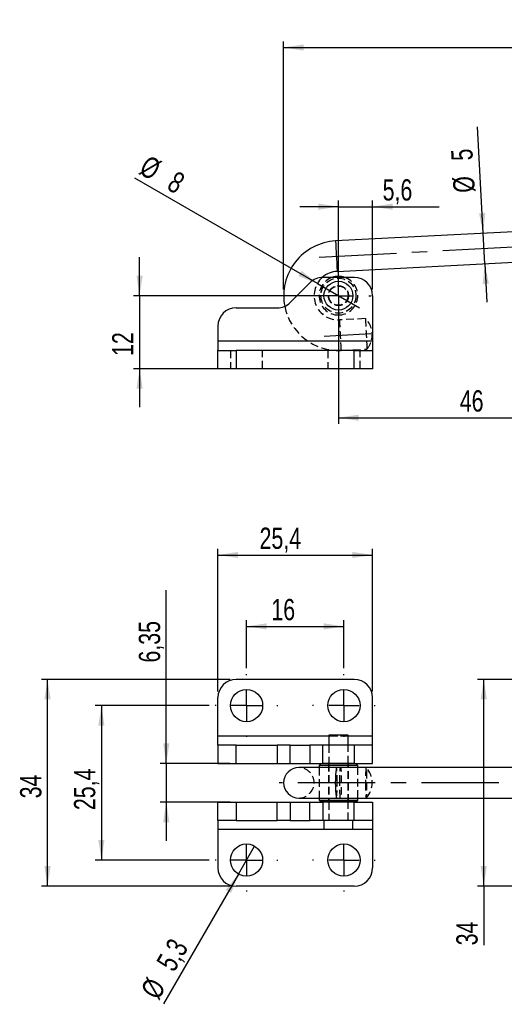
# Model space of a CAD drawing. Extents: x 28 to 416, y 116 to 277.
# Tile 1 of 20: x 28 to 108, y 116 to 277. Entities that reach past the tile are written whole.
import ezdxf

# ---------------------------------------------------------------- set-up
doc = ezdxf.new("R2010")
doc.units = 0
doc.linetypes.add('CENTERX2', pattern=[20.32, 12.7, -2.54, 2.54, -2.54])
doc.linetypes.add('HIDDEN', pattern=[1.905, 1.27, -0.635])
doc.layers.get('0').update_dxf_attribs({"linetype": 'CONTINUOUS'})
doc.styles.add('SLDTEXTSTYLE0', font='TXT', dxfattribs={"width": 0.75})
doc.dimstyles.new('SLDDIMSTYLE0', dxfattribs={"dimtxt": 3.5, "dimasz": 3.302, "dimexe": 0, "dimexo": 0.0625, "dimgap": 0.875, "dimtad": 1, "dimdec": 3, "dimrnd": 1e-09, "dimzin": 12, "dimtxsty": 'SLDTEXTSTYLE0', "dimsah": 1, "dimcen": 0.09, "dimazin": 3, "dimtfac": 1, "dimtdec": 3, "dimtmove": 0, "dimatfit": 3, "dimtolj": 1, "dimtzin": 12})
doc.dimstyles.new('SLDDIMSTYLE1', dxfattribs={"dimtxt": 3.5, "dimasz": 3.302, "dimexe": 0, "dimexo": 0.0625, "dimgap": 0.875, "dimtad": 1, "dimdec": 3, "dimrnd": 1e-09, "dimzin": 12, "dimtxsty": 'SLDTEXTSTYLE0', "dimsah": 1, "dimcen": 0.09, "dimazin": 3, "dimtfac": 1, "dimtdec": 3, "dimtofl": 0, "dimtmove": 0, "dimatfit": 3, "dimtolj": 1, "dimtzin": 12})
doc.dimstyles.new('SLDDIMSTYLE2', dxfattribs={"dimtxt": 3.5, "dimasz": 3.302, "dimexe": 0, "dimexo": 0.0625, "dimgap": 0.875, "dimtad": 1, "dimdec": 0, "dimrnd": 1e-09, "dimzin": 12, "dimtxsty": 'SLDTEXTSTYLE0', "dimsah": 1, "dimcen": 0.09, "dimazin": 3, "dimtfac": 1, "dimtofl": 0, "dimtmove": 0, "dimatfit": 3, "dimtolj": 1, "dimtzin": 12})
doc.dimstyles.new('SLDDIMSTYLE3', dxfattribs={"dimtxt": 3.5, "dimasz": 3.302, "dimexe": 0, "dimexo": 0.0625, "dimgap": 0.875, "dimtad": 1, "dimdec": 0, "dimrnd": 1e-09, "dimzin": 12, "dimtxsty": 'SLDTEXTSTYLE0', "dimsah": 1, "dimcen": 0.09, "dimazin": 3, "dimtfac": 1, "dimtdec": 0, "dimtofl": 0, "dimtmove": 0, "dimatfit": 3, "dimtolj": 1, "dimtzin": 12})
doc.dimstyles.new('SLDDIMSTYLE4', dxfattribs={"dimtxt": 3.5, "dimasz": 3.302, "dimexe": 0, "dimexo": 0.0625, "dimgap": 0.875, "dimtad": 1, "dimdec": 3, "dimrnd": 1e-09, "dimzin": 12, "dimtxsty": 'SLDTEXTSTYLE0', "dimblk1": 'NONE', "dimsah": 1, "dimcen": 0, "dimazin": 3, "dimtfac": 1, "dimtdec": 3, "dimtmove": 0, "dimatfit": 3, "dimtolj": 1, "dimtzin": 12})
doc.dimstyles.new('SLDDIMSTYLE5', dxfattribs={"dimtxt": 3.5, "dimasz": 3.302, "dimexe": 0, "dimexo": 0.0625, "dimgap": 0.875, "dimtad": 1, "dimdec": 3, "dimrnd": 1e-09, "dimzin": 12, "dimtxsty": 'SLDTEXTSTYLE0', "dimblk1": 'NONE', "dimsah": 1, "dimcen": 0, "dimazin": 3, "dimtfac": 1, "dimtdec": 3, "dimtmove": 0, "dimatfit": 3, "dimtolj": 1, "dimtzin": 12})
doc.dimstyles.new('SLDDIMSTYLE6', dxfattribs={"dimtxt": 3.5, "dimasz": 3.302, "dimexe": 0, "dimexo": 0.0625, "dimgap": 0.875, "dimtad": 1, "dimdec": 3, "dimrnd": 1e-09, "dimzin": 12, "dimtxsty": 'SLDTEXTSTYLE0', "dimsah": 1, "dimcen": 0.09, "dimazin": 3, "dimtfac": 1, "dimtofl": 0, "dimtmove": 0, "dimatfit": 3, "dimtolj": 1, "dimtzin": 12})
doc.dimstyles.new('SLDDIMSTYLE7', dxfattribs={"dimtxt": 3.5, "dimasz": 3.302, "dimexe": 0, "dimexo": 0.0625, "dimgap": 0.875, "dimtad": 1, "dimdec": 1, "dimrnd": 1e-09, "dimzin": 12, "dimtxsty": 'SLDTEXTSTYLE0', "dimsah": 1, "dimcen": 0.09, "dimazin": 3, "dimtfac": 1, "dimtofl": 0, "dimtmove": 0, "dimatfit": 3, "dimtolj": 1, "dimtzin": 12})

# ---------------------------------------------------------------- blocks, each defined once
blk = doc.blocks.new('_D')
at = {"color": 179, "linetype": 'CONTINUOUS'}
for p, q in [((47.93, 231.99), (47.93, 238.34)), ((79.6, 231.99), (46.93, 231.99)), ((47.93, 231.99), (47.93, 219.99)), ((62.8, 219.99), (46.93, 219.99)), ((47.93, 219.99), (47.93, 213.64))]:
    blk.add_line(p, q, dxfattribs=at)
for points in [[(47.93, 231.99), (48.44, 235.29), (47.42, 235.29)], [(47.93, 219.99), (47.42, 216.69), (48.44, 216.69)]]:
    blk.add_solid(points, dxfattribs=at)
at = {"color": 179, "linetype": 'CONTINUOUS', "insert": (43.42, 222.08, 0.1), "char_height": 3.5, "attachment_point": 1, "rotation": 90, "style": 'SLDTEXTSTYLE0'}
blk.add_mtext('12', dxfattribs=at)
blk = doc.blocks.new('_D_2')
at = {"color": 179, "linetype": 'CONTINUOUS'}
for p, q in [((104.39, 242.24), (103.47, 259.75)), ((104.65, 237.25), (104.39, 242.24)), ((104.65, 237.25), (104.98, 230.91))]:
    blk.add_line(p, q, dxfattribs=at)
for points in [[(104.39, 242.24), (104.72, 245.57), (103.71, 245.51)], [(104.65, 237.25), (104.31, 233.92), (105.32, 233.98)]]:
    blk.add_solid(points, dxfattribs=at)
at = {"color": 179, "linetype": 'CONTINUOUS', "char_height": 3.5, "attachment_point": 1, "rotation": 92.9799, "style": 'SLDTEXTSTYLE0'}
for s, insert in [('5', (99.2, 254.09, 0.1)), ('%%c', (99.53, 248.82, 0.1))]:
    blk.add_mtext(s, dxfattribs=dict(at, insert=insert))
blk = doc.blocks.new('_D_3')
at = {"color": 179, "linetype": 'CONTINUOUS'}
for p, q in [((126.5, 233.19), (126.5, 210.93)), ((80.6, 230.99), (80.6, 210.93)), ((80.6, 211.93), (126.5, 211.93))]:
    blk.add_line(p, q, dxfattribs=at)
for points in [[(80.6, 211.93), (83.9, 211.42), (83.9, 212.43)], [(126.5, 211.93), (123.2, 212.43), (123.2, 211.42)]]:
    blk.add_solid(points, dxfattribs=at)
at = {"color": 179, "linetype": 'CONTINUOUS', "insert": (100.54, 216.44, 0.1), "char_height": 3.5, "attachment_point": 1, "style": 'SLDTEXTSTYLE0'}
blk.add_mtext('46', dxfattribs=at)
blk = doc.blocks.new('_D_5')
at = {"color": 179, "linetype": 'CONTINUOUS'}
for p, q in [((71.6, 232.99), (71.6, 273.78)), ((234.84, 234.52), (234.84, 273.78)), ((71.6, 272.78), (234.84, 272.78))]:
    blk.add_line(p, q, dxfattribs=at)
for points in [[(71.6, 272.78), (74.9, 272.27), (74.9, 273.29)], [(234.84, 272.78), (231.54, 273.29), (231.54, 272.27)]]:
    blk.add_solid(points, dxfattribs=at)
at = {"color": 179, "linetype": 'CONTINUOUS', "insert": (143.31, 277.29, 0.1), "char_height": 3.5, "attachment_point": 1, "style": 'SLDTEXTSTYLE0'}
blk.add_mtext('163', dxfattribs=at)
blk = doc.blocks.new('_D_6')
at = {"color": 179, "linetype": 'CONTINUOUS'}
for q in [(47.13, 251.32), (84.06, 229.99)]:
    blk.add_line((77.14, 233.99), q, dxfattribs=at)
blk.add_solid([(77.14, 233.99), (74.53, 236.08), (74.02, 235.2)], dxfattribs=at)
at = {"color": 179, "linetype": 'CONTINUOUS', "char_height": 3.5, "attachment_point": 1, "rotation": 330, "style": 'SLDTEXTSTYLE0'}
for s, insert in [('%%c', (49.38, 255.22, 0.1)), ('8', (53.98, 252.62, 0.1))]:
    blk.add_mtext(s, dxfattribs=dict(at, insert=insert))
blk = doc.blocks.new('_NONE')
blk = doc.blocks.new('_D_7')
at = {"color": 179, "linetype": 'CONTINUOUS'}
for p, q in [((80.6, 246.62), (74.25, 246.62)), ((80.6, 232.99), (80.6, 247.62)), ((80.6, 246.62), (86.2, 246.62)), ((86.2, 232.99), (86.2, 247.62)), ((86.2, 246.62), (97.17, 246.62))]:
    blk.add_line(p, q, dxfattribs=at)
for points in [[(80.6, 246.62), (77.3, 247.13), (77.3, 246.11)], [(86.2, 246.62), (89.5, 246.11), (89.5, 247.13)]]:
    blk.add_solid(points, dxfattribs=at)
at = {"color": 179, "linetype": 'CONTINUOUS', "insert": (87.86, 251.13, 0.1), "char_height": 3.5, "attachment_point": 1, "style": 'SLDTEXTSTYLE0'}
blk.add_mtext('5,6', dxfattribs=at)
blk = doc.blocks.new('SW_CENTERMARKSYMBOL_0')
at = {"color": 0, "linetype": 'CONTINUOUS'}
for p, q in [((0, 5), (0, 5.375)), ((0, 0), (0, 2.5)), ((-5, 0), (-5.375, 0)), ((0, 0), (-2.5, 0)), ((0, 0), (0, -2.5)), ((0, 0), (2.5, 0)), ((5, 0), (5.375, 0)), ((0, -5), (0, -5.375))]:
    blk.add_line(p, q, dxfattribs=at)
blk = doc.blocks.new('_D_9')
at = {"color": 179, "linetype": 'CONTINUOUS'}
for p, q in [((123.7, 168.91), (103.48, 168.91)), ((104.48, 134.91), (104.48, 168.91)), ((123.7, 134.91), (103.48, 134.91)), ((104.48, 134.91), (104.48, 125.2))]:
    blk.add_line(p, q, dxfattribs=at)
for points in [[(104.48, 168.91), (103.97, 165.61), (104.99, 165.61)], [(104.48, 134.91), (104.99, 138.22), (103.97, 138.22)]]:
    blk.add_solid(points, dxfattribs=at)
at = {"color": 179, "linetype": 'CONTINUOUS', "insert": (99.97, 125.2, -10.14), "char_height": 3.5, "attachment_point": 1, "rotation": 90, "style": 'SLDTEXTSTYLE0'}
blk.add_mtext('34', dxfattribs=at)
blk = doc.blocks.new('_D_13')
at = {"color": 179, "linetype": 'CONTINUOUS'}
for p, q in [((59.35, 164.61), (40.65, 164.61)), ((41.65, 164.61), (41.65, 139.21)), ((59.35, 139.21), (40.65, 139.21))]:
    blk.add_line(p, q, dxfattribs=at)
for points in [[(41.65, 164.61), (41.14, 161.31), (42.16, 161.31)], [(41.65, 139.21), (42.16, 142.52), (41.14, 142.52)]]:
    blk.add_solid(points, dxfattribs=at)
at = {"color": 179, "linetype": 'CONTINUOUS', "insert": (37.14, 147.43, -10.14), "char_height": 3.5, "attachment_point": 1, "rotation": 90, "style": 'SLDTEXTSTYLE0'}
blk.add_mtext('25,4', dxfattribs=at)
blk = doc.blocks.new('_D_14')
at = {"color": 179, "linetype": 'CONTINUOUS'}
for p, q in [((62.8, 168.91), (31.8, 168.91)), ((32.8, 134.91), (32.8, 168.91)), ((62.8, 134.91), (31.8, 134.91))]:
    blk.add_line(p, q, dxfattribs=at)
for points in [[(32.8, 168.91), (32.29, 165.61), (33.31, 165.61)], [(32.8, 134.91), (33.31, 138.22), (32.29, 138.22)]]:
    blk.add_solid(points, dxfattribs=at)
at = {"color": 179, "linetype": 'CONTINUOUS', "insert": (28.29, 149.36, -10.14), "char_height": 3.5, "attachment_point": 1, "rotation": 90, "style": 'SLDTEXTSTYLE0'}
blk.add_mtext('34', dxfattribs=at)
blk = doc.blocks.new('_D_15')
at = {"color": 179, "linetype": 'CONTINUOUS'}
for p, q in [((65.5, 170.76), (65.5, 178.63)), ((81.5, 170.76), (81.5, 178.63)), ((65.5, 177.63), (81.5, 177.63))]:
    blk.add_line(p, q, dxfattribs=at)
for points in [[(65.5, 177.63), (68.8, 177.12), (68.8, 178.13)], [(81.5, 177.63), (78.2, 178.13), (78.2, 177.12)]]:
    blk.add_solid(points, dxfattribs=at)
at = {"color": 179, "linetype": 'CONTINUOUS', "insert": (69.58, 182.14, -10.14), "char_height": 3.5, "attachment_point": 1, "style": 'SLDTEXTSTYLE0'}
blk.add_mtext('16', dxfattribs=at)
blk = doc.blocks.new('_D_16')
at = {"color": 179, "linetype": 'CONTINUOUS'}
for p, q in [((60.8, 166.91), (60.8, 190.36)), ((86.2, 166.91), (86.2, 190.36)), ((60.8, 189.36), (86.2, 189.36))]:
    blk.add_line(p, q, dxfattribs=at)
for points in [[(60.8, 189.36), (64.1, 188.86), (64.1, 189.87)], [(86.2, 189.36), (82.9, 189.87), (82.9, 188.86)]]:
    blk.add_solid(points, dxfattribs=at)
at = {"color": 179, "linetype": 'CONTINUOUS', "insert": (67.64, 193.87, -10.14), "char_height": 3.5, "attachment_point": 1, "style": 'SLDTEXTSTYLE0'}
blk.add_mtext('25,4', dxfattribs=at)
blk = doc.blocks.new('_D_17')
at = {"color": 179, "linetype": 'CONTINUOUS'}
for p, q in [((52.31, 155.09), (52.31, 183.57)), ((62.8, 155.09), (51.31, 155.09)), ((52.31, 155.09), (52.31, 148.74)), ((62.8, 148.74), (51.31, 148.74)), ((52.31, 148.74), (52.31, 142.39))]:
    blk.add_line(p, q, dxfattribs=at)
for points in [[(52.31, 155.09), (52.82, 158.39), (51.8, 158.39)], [(52.31, 148.74), (51.8, 145.44), (52.82, 145.44)]]:
    blk.add_solid(points, dxfattribs=at)
at = {"color": 179, "linetype": 'CONTINUOUS', "insert": (47.8, 171.68, -10.14), "char_height": 3.5, "attachment_point": 1, "rotation": 90, "style": 'SLDTEXTSTYLE0'}
blk.add_mtext('6,35', dxfattribs=at)
blk = doc.blocks.new('_D_18')
at = {"color": 179, "linetype": 'CONTINUOUS'}
for q in [(66.83, 141.51), (51.84, 115.56)]:
    blk.add_line((64.18, 136.92), q, dxfattribs=at)
blk.add_solid([(64.18, 136.92), (62.08, 134.31), (62.96, 133.8)], dxfattribs=at)
at = {"color": 179, "linetype": 'CONTINUOUS', "char_height": 3.5, "attachment_point": 1, "rotation": 60, "style": 'SLDTEXTSTYLE0'}
for s, insert in [('5,3', (50.55, 122.4, -10.14)), ('%%c', (47.96, 117.8, -10.14))]:
    blk.add_mtext(s, dxfattribs=dict(at, insert=insert))
blk = doc.blocks.new('SW_CENTERMARKSYMBOL_7')
at = {"color": 0, "linetype": 'CONTINUOUS'}
for p, q in [((0, 5), (0, 5.15)), ((0, 0), (0, 2.5)), ((-5, 0), (-5.15, 0)), ((0, 0), (-2.5, 0)), ((0, 0), (0, -2.5)), ((0, 0), (2.5, 0)), ((5, 0), (5.15, 0)), ((0, -5), (0, -5.15))]:
    blk.add_line(p, q, dxfattribs=at)
blk = doc.blocks.new('SW_CENTERMARKSYMBOL_8')
at = {"color": 0, "linetype": 'CONTINUOUS'}
for p, q in [((0, 5), (0, 5.15)), ((0, 0), (0, 2.5)), ((-5, 0), (-5.15, 0)), ((0, 0), (-2.5, 0)), ((0, 0), (0, -2.5)), ((0, 0), (2.5, 0)), ((5, 0), (5.15, 0)), ((0, -5), (0, -5.15))]:
    blk.add_line(p, q, dxfattribs=at)
blk = doc.blocks.new('SW_CENTERMARKSYMBOL_9')
at = {"color": 0, "linetype": 'CONTINUOUS'}
for p, q in [((0, 5), (0, 5.15)), ((0, 0), (0, 2.5)), ((-5, 0), (-5.15, 0)), ((0, 0), (-2.5, 0)), ((0, 0), (0, -2.5)), ((0, 0), (2.5, 0)), ((5, 0), (5.15, 0)), ((0, -5), (0, -5.15))]:
    blk.add_line(p, q, dxfattribs=at)
blk = doc.blocks.new('SW_CENTERMARKSYMBOL_10')
at = {"color": 0, "linetype": 'CONTINUOUS'}
for p, q in [((0, 5), (0, 5.15)), ((0, 0), (0, 2.5)), ((-5, 0), (-5.15, 0)), ((0, 0), (-2.5, 0)), ((0, 0), (0, -2.5)), ((0, 0), (2.5, 0)), ((5, 0), (5.15, 0)), ((0, -5), (0, -5.15))]:
    blk.add_line(p, q, dxfattribs=at)

msp = doc.modelspace()

# ---------------------------------------------------------------- linework, layer by layer
at = {"color": 7, "linetype": 'CONTINUOUS'}
for p, q in [((131.4392, 243.6495), (80.1324, 240.9786)), ((80.3923, 235.9854), (122.6546, 238.1854)), ((83.2003, 234.9908), (78.0429, 234.9908)), ((72.679, 230.8694), (75.9216, 234.1121)), ((86.2003, 231.9908), (86.2003, 224.4908)), ((63.8003, 229.9908), (70.5576, 229.9908)), ((60.8003, 226.9908), (60.8003, 224.4908)), ((86.2003, 224.4908), (60.8003, 224.4908)), ((60.8003, 224.4908), (60.8003, 222.9908)), ((86.2003, 224.4908), (86.2003, 222.9908)), ((60.8003, 219.9908), (60.8003, 222.9908)), ((60.8003, 222.9908), (63.8003, 222.9908)), ((63.8003, 222.9908), (63.8003, 219.9908)), ((83.2003, 222.9908), (63.8003, 222.9908)), ((83.2003, 219.9908), (83.2003, 222.9908)), ((83.2003, 222.9908), (86.2003, 222.9908)), ((86.2003, 222.9908), (86.2003, 219.9908)), ((63.8003, 219.9908), (60.8003, 219.9908)), ((83.2003, 219.9908), (63.8003, 219.9908)), ((86.2003, 219.9908), (83.2003, 219.9908)), ((83.2003, 168.9132), (63.8003, 168.9132)), ((60.8003, 159.5882), (60.8003, 165.9132)), ((86.2003, 159.5882), (86.2003, 165.9132)), ((60.8003, 158.0882), (60.8003, 159.5882)), ((79.0128, 159.7382), (79.0128, 158.0882)), ((82.1878, 159.7382), (79.0128, 159.7382)), ((82.1878, 158.0882), (82.1878, 159.7382)), ((86.2003, 158.0882), (86.2003, 159.5882)), ((60.8003, 158.0882), (60.8003, 155.0882)), ((63.8003, 158.0882), (60.8003, 158.0882)), ((63.8003, 155.0882), (63.8003, 158.0882)), ((63.8003, 158.0882), (70.5576, 158.0882)), ((70.5576, 158.0882), (70.5576, 155.0882)), ((72.679, 158.0882), (70.5576, 158.0882)), ((72.679, 155.0882), (72.679, 158.0882)), ((72.679, 158.0882), (75.9216, 158.0882)), ((75.9216, 158.0882), (75.9216, 155.0882)), ((78.0429, 158.0882), (75.9216, 158.0882)), ((78.0429, 155.0882), (78.0429, 158.0882)), ((83.2003, 158.0882), (78.0429, 158.0882)), ((83.2003, 158.0882), (83.2003, 155.0882)), ((86.2003, 158.0882), (83.2003, 158.0882)), ((86.2003, 155.0882), (86.2003, 158.0882)), ((60.8003, 155.0882), (63.8003, 155.0882)), ((63.8003, 155.0882), (70.5576, 155.0882)), ((70.5576, 155.0882), (72.679, 155.0882)), ((72.679, 155.0882), (75.9216, 155.0882)), ((80.2624, 154.4132), (74.1003, 154.4132)), ((75.9216, 155.0882), (78.0429, 155.0882)), ((77.7253, 155.0632), (77.4253, 154.7632)), ((77.4253, 154.7632), (77.4253, 154.4132)), ((80.6003, 154.7632), (77.4253, 154.7632)), ((77.7253, 155.0632), (80.6003, 155.0632)), ((83.2003, 155.0882), (78.0429, 155.0882)), ((79.0128, 155.0882), (79.0128, 155.0632)), ((131.196, 154.4132), (80.2624, 154.4132)), ((80.6003, 155.0632), (83.4753, 155.0632)), ((83.7753, 154.7632), (80.6003, 154.7632)), ((82.1878, 155.0632), (82.1878, 155.0882)), ((83.2003, 155.0882), (86.2003, 155.0882)), ((83.7753, 154.7632), (83.4753, 155.0632)), ((83.7753, 154.4132), (83.7753, 154.7632)), ((74.1003, 149.4132), (80.2624, 149.4132)), ((77.4253, 149.4132), (77.4253, 149.0632)), ((77.4253, 149.0632), (77.7253, 148.7632)), ((77.4253, 149.0632), (83.7753, 149.0632)), ((80.2624, 149.4132), (131.196, 149.4132)), ((83.4753, 148.7632), (83.7753, 149.0632)), ((83.7753, 149.0632), (83.7753, 149.4132)), ((60.8003, 145.7382), (60.8003, 148.7382)), ((60.8003, 148.7382), (63.8003, 148.7382)), ((63.8003, 148.7382), (63.8003, 145.7382)), ((63.8003, 148.7382), (70.5576, 148.7382)), ((70.5576, 145.7382), (70.5576, 148.7382)), ((70.5576, 148.7382), (72.679, 148.7382)), ((72.679, 148.7382), (72.679, 145.7382)), ((72.679, 148.7382), (75.9216, 148.7382)), ((75.9216, 145.7382), (75.9216, 148.7382)), ((75.9216, 148.7382), (78.0429, 148.7382)), ((83.4753, 148.7632), (77.7253, 148.7632)), ((78.0429, 148.7382), (78.0429, 145.7382)), ((83.2003, 148.7382), (78.0429, 148.7382)), ((79.0128, 148.7632), (79.0128, 148.7382)), ((82.1878, 148.7382), (82.1878, 148.7632)), ((83.2003, 145.7382), (83.2003, 148.7382)), ((83.2003, 148.7382), (86.2003, 148.7382)), ((86.2003, 148.7382), (86.2003, 145.7382)), ((63.8003, 145.7382), (60.8003, 145.7382)), ((60.8003, 145.7382), (60.8003, 144.2382)), ((63.8003, 145.7382), (70.5576, 145.7382)), ((72.679, 145.7382), (70.5576, 145.7382)), ((72.679, 145.7382), (75.9216, 145.7382)), ((78.0429, 145.7382), (75.9216, 145.7382)), ((83.2003, 145.7382), (78.0429, 145.7382)), ((78.2253, 145.7382), (78.2253, 144.2382)), ((82.9753, 144.2382), (82.9753, 145.7382)), ((86.2003, 145.7382), (83.2003, 145.7382)), ((86.2003, 145.7382), (86.2003, 144.2382)), ((60.8003, 144.2382), (60.8003, 137.9132)), ((82.9753, 144.2382), (78.2253, 144.2382)), ((86.2003, 144.2382), (86.2003, 137.9132)), ((83.2003, 134.9132), (63.8003, 134.9132))]:
    msp.add_line(p, q, dxfattribs=at)
at = {"color": 179, "linetype": 'CENTERX2'}
for p, q in [((77.441, 238.3351), (131.196, 241.1334)), ((78.2568, 225.36), (85.942, 225.76)), ((167.9254, 151.9132), (70.881, 151.9132))]:
    msp.add_line(p, q, dxfattribs=at)
at = {"color": 7, "linetype": 'HIDDEN'}
for p, q in [((85.0247, 228.2157), (80.8082, 227.9962)), ((86.2003, 224.4908), (60.8003, 224.4908)), ((62.8503, 222.9908), (62.8503, 219.9908)), ((63.8003, 222.9908), (63.8003, 219.9908)), ((68.1503, 219.9908), (68.1503, 222.9908)), ((78.8503, 222.9908), (78.8503, 219.9908)), ((81.0681, 223.0029), (85.2846, 223.2224)), ((83.2003, 219.9908), (83.2003, 222.9908)), ((84.1503, 219.9908), (84.1503, 222.9908)), ((86.2003, 159.5882), (60.8003, 159.5882)), ((82.1878, 159.5882), (79.0128, 159.5882)), ((79.0003, 158.0882), (79.0003, 155.0882)), ((79.0128, 158.0882), (79.0128, 155.0882)), ((82.1878, 155.0882), (82.1878, 158.0882)), ((82.2003, 155.0882), (82.2003, 158.0882)), ((77.4253, 154.4132), (77.4253, 149.4132)), ((78.9503, 155.0632), (78.9503, 148.7632)), ((79.0128, 155.0632), (79.0128, 148.7632)), ((82.1878, 148.7632), (82.1878, 155.0632)), ((82.2503, 148.7632), (82.2503, 155.0632)), ((83.7753, 149.4132), (83.7753, 154.4132)), ((79.0003, 148.7382), (79.0003, 145.7382)), ((79.0128, 148.7382), (79.0128, 145.7382)), ((82.1878, 145.7382), (82.1878, 148.7382)), ((82.2003, 145.7382), (82.2003, 148.7382)), ((78.2253, 144.2382), (60.8003, 144.2382)), ((86.2003, 144.2382), (82.9753, 144.2382))]:
    msp.add_line(p, q, dxfattribs=at)
at = {"color": 8, "linetype": 'CONTINUOUS'}
for p, q in [((79.0128, 159.5882), (60.8003, 159.5882)), ((86.2003, 159.5882), (82.1878, 159.5882)), ((78.2253, 144.2382), (60.8003, 144.2382)), ((86.2003, 144.2382), (82.9753, 144.2382))]:
    msp.add_line(p, q, dxfattribs=at)
at = {"color": 8, "linetype": 'CONTINUOUS', "flags": 128}
msp.add_lwpolyline([(80.1324, 240.9786), (80.1333, 240.9617), (80.1402, 240.828), (80.1538, 240.5679), (80.1732, 240.1953), (80.1974, 239.7303), (80.2251, 239.198), (80.2548, 238.6271), (80.2849, 238.0484), (80.3138, 237.4931), (80.34, 236.9911), (80.3619, 236.5695), (80.3785, 236.2509), (80.3888, 236.0527), (80.3923, 235.9854)], dxfattribs=at)
at = {"color": 7, "linetype": 'HIDDEN', "flags": 128}
for points in [[(85.0247, 228.2157), (85.0282, 228.1484), (85.0385, 227.9501), (85.0551, 227.6316), (85.077, 227.2099), (85.1032, 226.7079), (85.1321, 226.1526), (85.1622, 225.5739), (85.1919, 225.003), (85.2196, 224.4707), (85.2438, 224.0058), (85.2632, 223.6332), (85.2768, 223.373), (85.2837, 223.2393), (85.2846, 223.2224)], [(81.0681, 223.0029), (81.0673, 223.0198), (81.0603, 223.1535), (81.0468, 223.4137), (81.0274, 223.7863), (81.0032, 224.2512), (80.9755, 224.7835), (80.9457, 225.3544), (80.9156, 225.9331), (80.8867, 226.4884), (80.8606, 226.9904), (80.8386, 227.4121), (80.822, 227.7306), (80.8117, 227.9289), (80.8082, 227.9962)], [(80.8082, 151.9132), (80.8117, 152.4897), (80.822, 153.0352), (80.8386, 153.5201), (80.8606, 153.9185), (80.8867, 154.2087), (80.9156, 154.3752), (80.9457, 154.4089), (80.9755, 154.3081), (81.0032, 154.0782), (81.0274, 153.7316), (81.0468, 153.2869), (81.0603, 152.7682), (81.0673, 152.2034), (81.0673, 151.6229), (81.0603, 151.0581), (81.0468, 150.5394), (81.0274, 150.0947), (81.0032, 149.7481), (80.9755, 149.5182), (80.9457, 149.4174), (80.9156, 149.4511), (80.8867, 149.6176), (80.8606, 149.9079), (80.8386, 150.3062), (80.822, 150.7912), (80.8117, 151.3366), (80.8082, 151.9132)], [(85.0247, 151.9132), (85.0282, 151.3366), (85.0385, 150.7912), (85.0551, 150.3062), (85.077, 149.9079), (85.1032, 149.6176), (85.1321, 149.4511), (85.1622, 149.4174), (85.1919, 149.5182), (85.2196, 149.7481), (85.2438, 150.0947), (85.2632, 150.5394), (85.2768, 151.0581), (85.2837, 151.6229), (85.2837, 152.2034), (85.2768, 152.7682), (85.2632, 153.2869), (85.2438, 153.7316), (85.2196, 154.0782), (85.1919, 154.3081), (85.1622, 154.4089), (85.1321, 154.3752), (85.1032, 154.2087), (85.077, 153.9185), (85.0551, 153.5201), (85.0385, 153.0352), (85.0282, 152.4897), (85.0247, 151.9132)]]:
    msp.add_lwpolyline(points, dxfattribs=at)
at = {"color": 7, "linetype": 'HIDDEN'}
for radius in [2.875, 1.65, 1.6, 1.5875]:
    msp.add_circle((80.6003, 231.9908), radius, dxfattribs=at)
at = {"color": 7, "linetype": 'CONTINUOUS'}
for centre, radius in [((80.6003, 231.9908), 2.375), ((65.5003, 164.6132), 2.65), ((81.5003, 164.6132), 2.65), ((65.5003, 139.2132), 2.65), ((81.5003, 139.2132), 2.65)]:
    msp.add_circle(centre, radius, dxfattribs=at)
for centre, radius, start, end in [((80.6003, 231.9908), 9, 92.979934, 191.171738), ((78.0429, 231.9908), 3, 90, 135), ((80.6003, 231.9908), 4, 92.979934, 131.438803), ((80.6003, 231.9908), 3.175, 70.888268, 109.111732), ((83.2003, 231.9908), 3, 0, 90), ((63.8003, 226.9908), 3, 90, 180), ((70.5576, 232.9908), 3, 270, 315), ((63.8003, 165.9132), 3, 90, 180), ((83.2003, 165.9132), 3, 0, 90), ((74.1003, 151.9132), 2.5, 90, 270), ((63.8003, 137.9132), 3, 180, 270), ((83.2003, 137.9132), 3, 270, 0)]:
    msp.add_arc(centre, radius, start, end, dxfattribs=at)
at = {"color": 7, "linetype": 'HIDDEN'}
for centre, radius, start, end in [((80.6003, 231.9908), 4, 131.438803, 272.979934), ((80.6003, 231.9908), 3.175, 109.111732, 270), ((80.6003, 231.9908), 3.175, 270, 70.888268), ((80.6003, 231.9908), 9, 191.171738, 272.979934), ((82.5332, 225.5826), 3.625, 345.979934, 46.582753), ((82.5332, 225.5826), 3.625, 319.377115, 345.979934), ((74.1003, 151.9132), 2.5, 270, 90), ((70.5555, 152.6552), 9.8648, 355.686293, 10.26547), ((82.5332, 151.9132), 3.625, 316.478701, 43.521299), ((66.8996, 151.3612), 13.504, 351.705723, 2.342514)]:
    msp.add_arc(centre, radius, start, end, dxfattribs=at)
at = {"color": 8, "linetype": 'CONTINUOUS'}
msp.add_arc((97.6834, 151.9132), 17.5995, 171.833545, 188.166455, dxfattribs=at)

# ---------------------------------------------------------------- block references
at = {"color": 179, "linetype": 'CONTINUOUS'}
for name, p in [('SW_CENTERMARKSYMBOL_0', (80.6003, 231.9908)), ('SW_CENTERMARKSYMBOL_9', (65.5003, 164.6132)), ('SW_CENTERMARKSYMBOL_8', (81.5003, 164.6132)), ('SW_CENTERMARKSYMBOL_10', (65.5003, 139.2132)), ('SW_CENTERMARKSYMBOL_7', (81.5003, 139.2132))]:
    msp.add_blockref(name, p, dxfattribs=at)

# ---------------------------------------------------------------- dimensions: what is measured, and where the dimension line sits
for base, p1, p2, dimstyle, picture, middle in [((234.8374, 272.782), (71.6003, 231.9908), (234.8374, 233.523), 'SLDDIMSTYLE3', '_D_5', (148.6145, 272.782)), ((86.2003, 246.6173), (80.6003, 231.9908), (86.2003, 231.9908), 'SLDDIMSTYLE0', '_D_7', (92.5129, 246.6173)), ((126.4999, 211.9256), (80.6003, 231.9908), (126.4999, 234.1908), 'SLDDIMSTYLE2', '_D_3', (104.5435, 211.9256)), ((86.2003, 189.3632), (60.8003, 165.9132), (86.2003, 165.9132), 'SLDDIMSTYLE7', '_D_16', (73.5877, 189.3632)), ((81.5003, 177.6268), (65.5003, 169.7632), (81.5003, 169.7632), 'SLDDIMSTYLE1', '_D_15', (73.5894, 177.6268))]:
    dim = msp.add_linear_dim(base=base, p1=p1, p2=p2, dimstyle=dimstyle, dxfattribs=at)
    dim.commit()
    dim.dimension.update_dxf_attribs({"geometry": picture, "text_midpoint": middle, "dimtype": 160})
dim = msp.add_linear_dim(base=(104.3857, 242.2411), p1=(80.3923, 235.9854), p2=(80.1324, 240.9786), angle=272.979934, text='%%c<>', dimstyle='SLDDIMSTYLE0', dxfattribs=at)
dim.commit()
dim.dimension.update_dxf_attribs({"geometry": '_D_2', "text_midpoint": (103.7527, 254.4012), "dimtype": 160})
for p1, p2, dimstyle, picture, middle in [((84.0644, 229.9908), (77.1362, 233.9908), 'SLDDIMSTYLE4', '_D_6', (51.6622, 248.6982)), ((66.8253, 141.5081), (64.1753, 136.9182), 'SLDDIMSTYLE5', '_D_18', (55.3942, 121.7089))]:
    dim = msp.add_diameter_dim_2p(p1=p1, p2=p2, dimstyle=dimstyle, dxfattribs=at)
    dim.commit()
    dim.dimension.update_dxf_attribs({"geometry": picture, "text_midpoint": middle, "dimtype": 163})
for base, p1, p2, dimstyle, picture, middle in [((47.9286, 219.9908), (80.6003, 231.9908), (63.8003, 219.9908), 'SLDDIMSTYLE0', '_D', (47.9286, 226.0852)), ((52.3126, 148.7382), (63.8003, 155.0882), (63.8003, 148.7382), 'SLDDIMSTYLE0', '_D_17', (52.3126, 177.6268)), ((32.8003, 168.9132), (63.8003, 134.9132), (63.8003, 168.9132), 'SLDDIMSTYLE6', '_D_14', (32.8003, 153.3687)), ((104.4817, 168.9132), (124.6999, 134.9132), (124.6999, 168.9132), 'SLDDIMSTYLE1', '_D_9', (104.4817, 129.2083)), ((41.6508, 139.2132), (60.3503, 164.6132), (60.3503, 139.2132), 'SLDDIMSTYLE1', '_D_13', (41.6508, 153.3752))]:
    dim = msp.add_linear_dim(base=base, p1=p1, p2=p2, angle=90, dimstyle=dimstyle, dxfattribs=at)
    dim.commit()
    dim.dimension.update_dxf_attribs({"geometry": picture, "text_midpoint": middle, "dimtype": 160})

doc.saveas('drawing.dxf')
